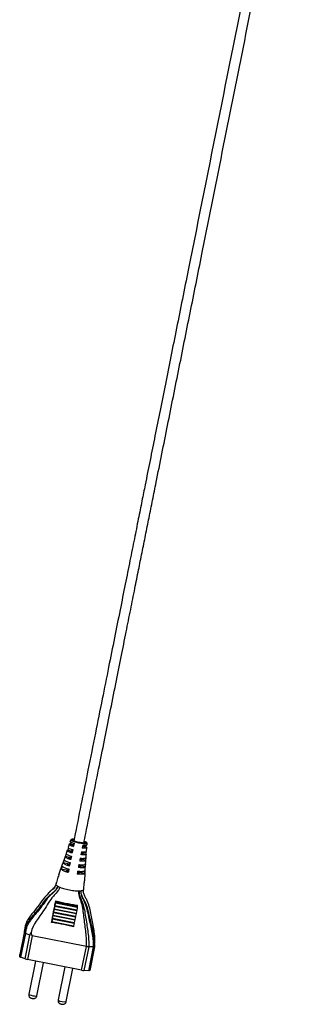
# Model space of a CAD drawing. Header units: millimetres. Extents: x -671 to 80, y -337 to 1335.
# Tile 3 of 5: x -652 to -530, y -21 to 422. Entities that reach past the tile are written whole.
import ezdxf

# ---------------------------------------------------------------- set-up
doc = ezdxf.new("R2010")
doc.units = ezdxf.units.MM

msp = doc.modelspace()

# ---------------------------------------------------------------- linework, layer by layer
at = {"color": 7, "linetype": 'Continuous', "lineweight": 25}
for p, q in [((-628.84, 53.1), (-629.1, 52.32)), ((-629.81, 49.34), (-630.17, 48.46)), ((-629.51, 51.09), (-630.01, 49.61)), ((-628.72, 51.98), (-629.01, 51.25)), ((-629.01, 51.25), (-627.65, 50.99)), ((-627.91, 48.68), (-628.17, 47.36)), ((-627.68, 51.55), (-627.91, 50.4)), ((-627.39, 52.3), (-627.76, 52.3)), ((-627.6, 50.11), (-627.59, 50.27)), ((-627.32, 51.58), (-627.59, 50.27)), ((-623.38, 49.5), (-623.15, 50.64)), ((-622.07, 49.88), (-623.26, 50.12)), ((-622.07, 50.64), (-622.07, 49.88)), ((-621.81, 51.61), (-621.82, 51.35)), ((-621.76, 47.98), (-621.64, 49.53)), ((-621.54, 50.83), (-621.48, 51.64)), ((-631.32, 45.64), (-632.36, 42.54)), ((-631.27, 45.66), (-628.81, 45.18)), ((-630.42, 48.37), (-630.91, 46.88)), ((-630.57, 47.59), (-630.26, 48.46)), ((-630.17, 48.46), (-628.23, 48.08)), ((-628.85, 45.72), (-629.08, 44.6)), ((-628.77, 44.29), (-628.75, 44.46)), ((-628.49, 45.78), (-628.75, 44.46)), ((-628.27, 48.64), (-628.49, 47.5)), ((-628.18, 47.2), (-628.17, 47.36)), ((-624.55, 43.69), (-624.32, 44.82)), ((-622.16, 43.86), (-624.42, 44.31)), ((-623.96, 46.59), (-623.74, 47.73)), ((-622.04, 46.86), (-623.84, 47.21)), ((-622.11, 45.04), (-622.16, 43.86)), ((-622.03, 47.8), (-622.02, 47.46)), ((-621.98, 45.12), (-621.86, 46.68)), ((-634.19, 37.38), (-632.36, 42.54)), ((-633.17, 40), (-629.98, 39.37)), ((-632.24, 42.83), (-629.4, 42.27)), ((-629.65, 39.97), (-629.91, 38.65)), ((-629.46, 42.66), (-629.66, 41.69)), ((-629.35, 41.38), (-629.33, 41.55)), ((-629.07, 42.87), (-629.33, 41.55)), ((-625.13, 40.79), (-624.93, 41.77)), ((-622.35, 40.88), (-625, 41.41)), ((-622.5, 38.31), (-622.08, 43.81)), ((-630.03, 39.82), (-630.24, 38.79)), ((-629.93, 38.47), (-629.91, 38.65)), ((-625.71, 37.88), (-625.5, 38.92)), ((-622.59, 37.91), (-625.58, 38.5)), ((-622.51, 38.08), (-622.69, 34.61)), ((-622.5, 38.31), (-622.5, 38.26)), ((-635.99, 23.29), (-635.95, 23.49)), ((-635.99, 23.29), (-626.18, 21.35)), ((-635.95, 23.49), (-626.14, 21.55)), ((-635.7, 24.71), (-635.6, 25.19)), ((-635.7, 24.71), (-625.89, 22.77)), ((-635.6, 25.19), (-635.56, 25.62)), ((-635.6, 25.19), (-625.79, 23.25)), ((-625.89, 22.77), (-625.79, 23.25)), ((-625.79, 23.25), (-625.75, 23.67)), ((-637.13, 17.61), (-637.09, 17.83)), ((-637.09, 17.83), (-627.28, 15.9)), ((-636.85, 19.03), (-636.8, 19.25)), ((-636.85, 19.03), (-627.04, 17.09)), ((-636.8, 19.25), (-626.99, 17.31)), ((-636.56, 20.45), (-636.52, 20.66)), ((-636.56, 20.45), (-626.75, 18.51)), ((-636.52, 20.66), (-626.71, 18.73)), ((-636.27, 21.87), (-636.23, 22.07)), ((-636.27, 21.87), (-626.46, 19.94)), ((-636.23, 22.07), (-626.42, 20.14)), ((-626.75, 18.51), (-626.71, 18.73)), ((-626.46, 19.94), (-626.42, 20.14)), ((-626.18, 21.35), (-626.14, 21.55)), ((-637.42, 16.19), (-637.37, 16.42)), ((-637.42, 16.19), (-627.61, 14.25)), ((-637.37, 16.42), (-627.56, 14.48)), ((-637.13, 17.61), (-627.32, 15.67)), ((-627.61, 14.25), (-627.56, 14.48)), ((-627.32, 15.67), (-627.28, 15.9)), ((-627.04, 17.09), (-626.99, 17.31)), ((-651.74, 0.57), (-649.61, 11.22)), ((-649.56, 11.95), (-651.64, 1.58)), ((-649.19, 10.96), (-651.32, 0.31)), ((-649.51, 12.23), (-649.61, 11.22)), ((-649.58, 11.61), (-649.59, 11.49)), ((-649.28, -0.44), (-647.14, 10.21)), ((-647.14, 10.21), (-649.18, 10.96)), ((-646.11, 9.94), (-648.24, -0.71)), ((-621.83, 5.14), (-646.11, 9.94)), ((-623.96, -5.51), (-621.83, 5.14)), ((-620.78, 5), (-622.91, -5.64)), ((-621.83, 5.14), (-621.82, 5.14)), ((-620.8, -5.72), (-618.66, 4.93)), ((-620.78, 5), (-620.78, 5)), ((-618.66, 4.93), (-620.78, 5)), ((-618.22, 5.02), (-620.35, -5.63)), ((-618.66, 4.93), (-618.66, 4.93)), ((-618.12, 6.03), (-618.22, 5.02)), ((-618.22, 5.01), (-618.22, 5.02)), ((-651.74, 0.57), (-651.64, 1.58)), ((-649.28, -0.44), (-651.32, 0.31)), ((-623.96, -5.51), (-648.24, -0.71)), ((-644.7, -1.41), (-647.68, -16.29)), ((-643.99, -17.03), (-641.01, -2.14)), ((-631.55, -4.01), (-634.53, -18.89)), ((-630.84, -19.63), (-627.86, -4.74)), ((-620.8, -5.72), (-622.91, -5.64))]:
    msp.add_line(p, q, dxfattribs=at)
at = {"color": 8, "linetype": 'Continuous', "lineweight": 25}
msp.add_line((-622.02, 51.8), (-622.02, 51.77), dxfattribs=at)
at = {"color": 7, "linetype": 'Continuous', "lineweight": 25, "flags": 128}
for points in [[(-628.88, 53), (-628.88, 53), (-628.81, 53.08), (-628.59, 53.16), (-628.59, 53.16), (-628.59, 53.16)], [(-627.59, 50.27), (-627.98, 50.42), (-628.28, 50.56), (-628.46, 50.69), (-628.53, 50.8), (-628.48, 50.89), (-628.31, 50.95), (-628.03, 50.98), (-627.65, 50.99)], [(-622.02, 51.77), (-622.22, 51.66), (-622.78, 51.61), (-623.63, 51.67), (-624.66, 51.81), (-625.75, 52.02), (-626.77, 52.29), (-627.59, 52.56), (-628.12, 52.83), (-628.29, 53.03)], [(-623.66, 49.49), (-623.26, 49.48), (-622.94, 49.51), (-622.74, 49.56), (-622.65, 49.64), (-622.68, 49.74), (-622.83, 49.87), (-623.1, 50.01), (-623.46, 50.16)], [(-623.2, 51.47), (-622.83, 51.33), (-622.77, 51.3)], [(-622.25, 51.64), (-622.41, 51.84), (-622.83, 52.05)], [(-628.75, 44.46), (-629.14, 44.61), (-629.44, 44.75), (-629.63, 44.88), (-629.7, 44.99), (-629.64, 45.08), (-629.48, 45.14), (-629.19, 45.18), (-628.81, 45.18)], [(-628.17, 47.36), (-628.56, 47.51), (-628.86, 47.66), (-629.05, 47.79), (-629.11, 47.9), (-629.06, 47.99), (-628.89, 48.05), (-628.61, 48.08), (-628.23, 48.08)], [(-624.83, 43.68), (-624.42, 43.68), (-624.11, 43.7), (-623.9, 43.75), (-623.81, 43.83), (-623.85, 43.94), (-624, 44.06), (-624.26, 44.2), (-624.63, 44.35)], [(-624.25, 46.59), (-623.84, 46.58), (-623.52, 46.6), (-623.32, 46.66), (-623.23, 46.74), (-623.26, 46.84), (-623.42, 46.97), (-623.68, 47.1), (-624.04, 47.25)], [(-629.33, 41.55), (-629.73, 41.71), (-630.02, 41.85), (-630.21, 41.98), (-630.28, 42.09), (-630.23, 42.18), (-630.06, 42.24), (-629.78, 42.27), (-629.4, 42.27)], [(-625.41, 40.78), (-625, 40.77), (-624.69, 40.79), (-624.48, 40.85), (-624.39, 40.93), (-624.43, 41.03), (-624.58, 41.16), (-624.84, 41.3), (-625.21, 41.45)], [(-629.91, 38.65), (-630.31, 38.8), (-630.6, 38.94), (-630.79, 39.07), (-630.86, 39.19), (-630.81, 39.27), (-630.64, 39.33), (-630.36, 39.37), (-629.98, 39.37)], [(-625.99, 37.88), (-625.58, 37.87), (-625.27, 37.89), (-625.06, 37.94), (-624.98, 38.02), (-625.01, 38.13), (-625.16, 38.25), (-625.42, 38.39), (-625.79, 38.54)], [(-620.35, -5.63), (-620.36, -5.65), (-620.38, -5.67), (-620.42, -5.69), (-620.47, -5.7), (-620.53, -5.71), (-620.61, -5.72), (-620.7, -5.72), (-620.8, -5.72)]]:
    msp.add_lwpolyline(points, dxfattribs=at)
at = {"color": 8, "linetype": 'Continuous', "lineweight": 25, "flags": 128}
for points in [[(-628.29, 53.03), (-628.29, 53.04), (-628.28, 53.07)], [(-647.68, -16.29), (-647.68, -16.3), (-647.55, -16.44), (-647.16, -16.62), (-646.57, -16.8), (-645.87, -16.96), (-645.16, -17.08), (-644.55, -17.13), (-644.15, -17.11), (-643.99, -17.03), (-643.99, -17.03)]]:
    msp.add_lwpolyline(points, dxfattribs=at)
at = {"color": 7, "linetype": 'Continuous', "lineweight": 25}
for centre, radius, start, end in [((-627.58, 51.62), 1.61, 83.0562, 115.8777), ((-627.52, 51.78), 1.2, 85.0328, 120.6513), ((-623.24, 50.76), 1.6, 40.3058, 74.1136), ((-606.25, 16.65), 30.47, 167.4135, 169.7526), ((-606.16, 18.11), 30.27, 167.4004, 169.7583), ((-596.35, 16.17), 30.27, 167.4004, 169.7583), ((-606.61, 12.3), 30.97, 167.4496, 169.7091), ((-606.5, 13.75), 30.8, 167.4374, 169.7213), ((-606.79, 15.28), 30.21, 167.3988, 169.745), ((-596.69, 11.82), 30.8, 167.4374, 169.7213), ((-596.98, 13.35), 30.21, 167.3988, 169.745), ((-596.44, 14.71), 30.47, 167.4135, 169.7526), ((-630.08, 14.45), 7.54, 166.6548, 168.2584), ((-606.72, 10.85), 31.15, 167.4618, 169.6969), ((-619.58, 12.35), 8.26, 166.7011, 168.3375), ((-596.91, 8.91), 31.15, 167.4618, 169.6969), ((-596.8, 10.36), 30.97, 167.4496, 169.7091), ((-651.23, 0.93), 0.625, 215.5941, 261.3579), ((-646.9, 6.41), 7.25, 250.8439, 259.3041), ((-622.54, 1.32), 6.97, 258.2853, 266.9724)]:
    msp.add_arc(centre, radius, start, end, dxfattribs=at)
at = {"color": 8, "linetype": 'Continuous', "lineweight": 25}
msp.add_arc((-631.78, -14.68), 5.04, 236.8413, 280.6682, dxfattribs=at)
at = {"color": 7, "linetype": 'Continuous', "lineweight": 25}
for points, knots in [([(-534.88, 515.25), (-539.26, 493.33), (-548.35, 447.95), (-562.1, 379.24), (-572.34, 328.07), (-578.75, 296.02), (-581.35, 283.05), (-583.89, 270.34), (-586.36, 258.03), (-588.73, 246.16), (-591.02, 234.73), (-593.25, 223.58), (-595.21, 213.82), (-596.96, 205.04), (-598.58, 196.96), (-600.36, 188.05), (-602.32, 178.29), (-604.45, 167.63), (-606.77, 156.06), (-609.26, 143.62), (-611.93, 130.27), (-614.79, 115.98), (-617.87, 100.58), (-620.93, 85.31), (-623.94, 70.25), (-626.08, 59.57), (-627.29, 53.53), (-627.51, 52.39)], [0, 0, 0, 0, 0.141861, 0.293794, 0.444879, 0.473107, 0.501312, 0.528829, 0.555385, 0.580991, 0.60566, 0.629399, 0.653202, 0.668852, 0.686269, 0.705488, 0.726558, 0.74954, 0.774514, 0.801573, 0.830226, 0.861122, 0.894418, 0.930315, 0.960504, 0.992587, 1, 1, 1, 1]), ([(-623, 51.39), (-622.71, 52.88), (-621.41, 59.36), (-619.18, 70.5), (-616.38, 84.49), (-613.77, 97.53), (-611.21, 110.33), (-608.7, 122.85), (-606.27, 135.02), (-604.04, 146.15), (-602, 156.35), (-600.14, 165.64), (-598.44, 174.14), (-596.84, 182.12), (-595.27, 189.94), (-593.7, 197.81), (-592.11, 205.76), (-589.34, 219.58), (-585.36, 239.47), (-580.17, 265.41), (-574.93, 291.6), (-565.14, 340.52), (-550.76, 412.36), (-537.65, 477.88), (-530.83, 511.95), (-530.34, 514.37)], [0, 0, 0, 0, 0.009777, 0.04234, 0.072664, 0.100909, 0.127214, 0.155884, 0.182175, 0.206211, 0.228093, 0.248289, 0.266404, 0.283163, 0.300012, 0.317006, 0.334147, 0.35144, 0.4065, 0.46285, 0.51933, 0.575983, 0.779479, 0.984348, 1, 1, 1, 1]), ([(-628.38, 53.28), (-628.49, 53.25), (-628.57, 53.22), (-628.66, 53.15), (-628.67, 53.1), (-628.63, 53.02), (-628.6, 52.99), (-628.54, 52.93), (-628.5, 52.9), (-628.36, 52.81), (-628.23, 52.74), (-627.91, 52.6), (-627.72, 52.52), (-627.29, 52.38), (-627.05, 52.3), (-626.55, 52.16), (-626.27, 52.09), (-625.71, 51.95), (-625.43, 51.89), (-624.84, 51.78), (-624.56, 51.73), (-624, 51.65), (-623.73, 51.61), (-623.35, 51.57), (-623.23, 51.56), (-622.99, 51.54), (-622.88, 51.54), (-622.56, 51.52), (-622.38, 51.52), (-622.06, 51.54), (-621.94, 51.56), (-621.75, 51.61), (-621.69, 51.65), (-621.64, 51.74), (-621.65, 51.79), (-621.74, 51.9), (-621.82, 51.96), (-621.94, 52.03)], [0, 0, 0, 0, 0.0625, 0.0625, 0.125, 0.125, 0.15625, 0.15625, 0.1875, 0.1875, 0.25, 0.25, 0.3125, 0.3125, 0.375, 0.375, 0.4375, 0.4375, 0.5, 0.5, 0.5625, 0.5625, 0.625, 0.625, 0.65625, 0.65625, 0.6875, 0.6875, 0.75, 0.75, 0.8125, 0.8125, 0.875, 0.875, 0.9375, 0.9375, 1, 1, 1, 1]), ([(-627.33, 53.3), (-627.34, 53.3), (-627.7, 53.33), (-628.06, 53.32), (-628.31, 53.29), (-628.38, 53.28)], [0, 0, 0, 0, 0.020524, 0.708176, 1, 1, 1, 1]), ([(-627.92, 48.52), (-628.29, 48.64), (-629.04, 48.87), (-629.72, 49.21), (-630.04, 49.46), (-629.94, 49.55), (-629.92, 49.57)], [0, 0, 0, 0, 0.289293, 0.578054, 0.882953, 1, 1, 1, 1]), ([(-629.28, 51.23), (-629.37, 51.2), (-629.51, 51.13), (-629.5, 50.97), (-629.28, 50.78), (-628.86, 50.55), (-628.29, 50.33), (-627.83, 50.18), (-627.6, 50.11)], [0.6406269, 0.6406269, 0.6406269, 0.6406269, 0.7022103, 0.7637937, 0.8253771, 0.8869606, 0.948544, 1, 1, 1, 1]), ([(-627.34, 51.43), (-627.68, 51.54), (-628.35, 51.76), (-628.92, 52.06), (-629.17, 52.26), (-629.09, 52.31), (-629.09, 52.31)], [0, 0, 0, 0, 0.328173, 0.65629, 0.987594, 1, 1, 1, 1]), ([(-621.8, 51.85), (-621.8, 51.85), (-621.65, 51.76), (-621.45, 51.59), (-621.51, 51.39), (-621.99, 51.28), (-622.83, 51.28), (-623.93, 51.39), (-625.11, 51.59), (-626.29, 51.85), (-627.38, 52.15), (-628.26, 52.47), (-628.81, 52.76), (-628.84, 52.9), (-628.85, 52.96)], [0, 0, 0, 0, 0.000005, 0.081776, 0.17758, 0.272593, 0.366768, 0.461667, 0.556474, 0.636491, 0.731996, 0.82722, 0.922186, 1, 1, 1, 1]), ([(-621.9, 49.8), (-621.8, 49.73), (-621.66, 49.6), (-621.66, 49.44), (-621.9, 49.33), (-622.34, 49.27), (-622.95, 49.28), (-623.44, 49.31), (-623.68, 49.34)], [0, 0, 0, 0, 0.0634166, 0.1268332, 0.1902497, 0.2536663, 0.3170829, 0.3718309, 0.3718309, 0.3718309, 0.3718309]), ([(-623.42, 50.66), (-623.07, 50.63), (-622.38, 50.58), (-621.77, 50.65), (-621.5, 50.74), (-621.56, 50.83), (-621.56, 50.83)], [0, 0, 0, 0, 0.328722, 0.657377, 0.989, 1, 1, 1, 1]), ([(-621.94, 52.03), (-622.15, 52.14), (-622.38, 52.26), (-622.78, 52.38), (-622.8, 52.39)], [0, 0, 0, 0, 0.950372, 1, 1, 1, 1]), ([(-631.27, 45.66), (-631.3, 45.62), (-631.32, 45.52), (-631.22, 45.34), (-630.92, 45.11), (-630.43, 44.86), (-629.74, 44.59), (-629.14, 44.4), (-628.8, 44.3), (-628.77, 44.29)], [0.6243442, 0.6243442, 0.6243442, 0.6243442, 0.6741337, 0.7357171, 0.7973005, 0.858884, 0.9204674, 0.9820508, 0.9882061, 0.9882061, 0.9882061, 0.9882061]), ([(-628.5, 45.61), (-628.9, 45.73), (-629.7, 45.98), (-630.49, 46.35), (-630.92, 46.66), (-630.85, 46.79), (-630.82, 46.85)], [0, 0, 0, 0, 0.258406, 0.5159897, 0.8004854, 1, 1, 1, 1]), ([(-630.26, 48.46), (-630.33, 48.42), (-630.42, 48.33), (-630.36, 48.16), (-630.1, 47.94), (-629.65, 47.71), (-629, 47.45), (-628.47, 47.28), (-628.18, 47.2)], [0.6319259, 0.6319259, 0.6319259, 0.6319259, 0.6935093, 0.7550928, 0.8166762, 0.8782596, 0.939843, 1, 1, 1, 1]), ([(-624.58, 44.84), (-624.17, 44.8), (-623.35, 44.73), (-622.52, 44.78), (-622.05, 44.91), (-622.09, 45.06), (-622.1, 45.13)], [0, 0, 0, 0, 0.259594, 0.518323, 0.804976, 1, 1, 1, 1]), ([(-622, 46.69), (-621.97, 46.64), (-621.9, 46.48), (-622.41, 46.36), (-623.28, 46.34), (-624.01, 46.4), (-624.26, 46.43)], [0, 0, 0, 0, 0.1665595, 0.5015967, 0.8240596, 1, 1, 1, 1]), ([(-624, 47.75), (-623.62, 47.71), (-622.85, 47.65), (-622.13, 47.71), (-621.78, 47.83), (-621.85, 47.95), (-621.87, 47.98)], [0, 0, 0, 0, 0.290542, 0.580516, 0.887029, 1, 1, 1, 1]), ([(-633.17, 40), (-633.16, 39.98), (-633.1, 39.89), (-632.94, 39.71), (-632.55, 39.45), (-631.99, 39.17), (-631.23, 38.87), (-630.5, 38.63), (-630.04, 38.5), (-629.93, 38.47)], [0.6117613, 0.6117613, 0.6117613, 0.6117613, 0.6289353, 0.6905187, 0.7521022, 0.8136856, 0.875269, 0.9368524, 0.9555905, 0.9555905, 0.9555905, 0.9555905]), ([(-629.67, 39.79), (-629.76, 39.82), (-630.19, 39.94), (-630.89, 40.16), (-631.64, 40.46), (-632.18, 40.73), (-632.55, 40.99), (-632.7, 41.17), (-632.74, 41.26), (-632.75, 41.29)], [0.6143576, 0.6143576, 0.6143576, 0.6143576, 0.6304995, 0.6920829, 0.7536663, 0.8152497, 0.8768332, 0.9384166, 0.9623513, 0.9623513, 0.9623513, 0.9623513]), ([(-632.24, 42.83), (-632.24, 42.8), (-632.22, 42.71), (-632.08, 42.53), (-631.74, 42.28), (-631.21, 42.01), (-630.49, 41.73), (-629.82, 41.52), (-629.42, 41.4), (-629.35, 41.38)], [0.6176756, 0.6176756, 0.6176756, 0.6176756, 0.650213, 0.7117964, 0.7733799, 0.8349633, 0.8965467, 0.9581301, 0.970954, 0.970954, 0.970954, 0.970954]), ([(-629.08, 42.7), (-629.14, 42.72), (-629.51, 42.82), (-630.15, 43.03), (-630.86, 43.3), (-631.37, 43.57), (-631.69, 43.8), (-631.81, 43.98), (-631.82, 44.08), (-631.8, 44.12)], [0.6205966, 0.6205966, 0.6205966, 0.6205966, 0.6304995, 0.6920829, 0.7536663, 0.8152497, 0.8768332, 0.9384166, 0.9785094, 0.9785094, 0.9785094, 0.9785094]), ([(-622.35, 40.88), (-622.36, 40.86), (-622.39, 40.79), (-622.52, 40.67), (-622.89, 40.56), (-623.44, 40.5), (-624.2, 40.5), (-624.91, 40.55), (-625.34, 40.6), (-625.42, 40.61)], [0.0429215, 0.0429215, 0.0429215, 0.0429215, 0.0634166, 0.1268332, 0.1902497, 0.2536663, 0.3170829, 0.3804995, 0.3960037, 0.3960037, 0.3960037, 0.3960037]), ([(-625.16, 41.93), (-625.09, 41.92), (-624.69, 41.87), (-624.01, 41.82), (-623.28, 41.82), (-622.74, 41.88), (-622.39, 41.99), (-622.27, 42.12), (-622.26, 42.2), (-622.26, 42.23)], [0.035086, 0.035086, 0.035086, 0.035086, 0.047518, 0.1109346, 0.1743512, 0.2377677, 0.3011843, 0.3646009, 0.3929314, 0.3929314, 0.3929314, 0.3929314]), ([(-622.16, 43.86), (-622.15, 43.82), (-622.13, 43.73), (-622.24, 43.59), (-622.56, 43.48), (-623.07, 43.42), (-623.79, 43.42), (-624.43, 43.47), (-624.8, 43.51), (-624.84, 43.52)], [0.0250315, 0.0250315, 0.0250315, 0.0250315, 0.0634166, 0.1268332, 0.1902497, 0.2536663, 0.3170829, 0.3804995, 0.388988, 0.388988, 0.388988, 0.388988]), ([(-634.19, 37.38), (-634.44, 36.63), (-634.69, 35.87), (-635.05, 34.73), (-635.16, 34.35), (-635.33, 33.77), (-635.38, 33.58), (-635.46, 33.28), (-635.48, 33.19), (-635.52, 33.04), (-635.53, 32.99), (-635.54, 32.93), (-635.54, 32.9), (-635.54, 32.86), (-635.54, 32.85), (-635.54, 32.84)], [0, 0, 0, 0, 0.5, 0.5, 0.75, 0.75, 0.875, 0.875, 0.9375, 0.9375, 0.96875, 0.96875, 0.984375, 0.984375, 1, 1, 1, 1]), ([(-622.59, 37.91), (-622.59, 37.91), (-622.65, 37.85), (-622.81, 37.74), (-623.22, 37.63), (-623.81, 37.57), (-624.61, 37.57), (-625.38, 37.63), (-625.88, 37.68), (-626.01, 37.7)], [0.0588556, 0.0588556, 0.0588556, 0.0588556, 0.0634166, 0.1268332, 0.1902497, 0.2536663, 0.3170829, 0.3804995, 0.4022205, 0.4022205, 0.4022205, 0.4022205]), ([(-625.74, 39.02), (-625.63, 39), (-625.17, 38.95), (-624.42, 38.9), (-623.64, 38.9), (-623.07, 38.96), (-622.68, 39.07), (-622.53, 39.18), (-622.48, 39.25), (-622.48, 39.26)], [0.0518438, 0.0518438, 0.0518438, 0.0518438, 0.0708364, 0.134253, 0.1976696, 0.2610862, 0.3245027, 0.3879193, 0.3994921, 0.3994921, 0.3994921, 0.3994921]), ([(-649.61, 11.22), (-649.6, 11.49), (-649.57, 11.77), (-649.5, 12.31), (-649.45, 12.59), (-649.27, 13.39), (-649.1, 13.91), (-648.67, 14.9), (-648.42, 15.38), (-647.87, 16.31), (-647.56, 16.76), (-646.58, 18.08), (-645.87, 18.91), (-644.43, 20.56), (-643.7, 21.38), (-642.36, 23.1), (-641.73, 24), (-640.44, 25.77), (-639.77, 26.63), (-638.65, 27.82), (-638.26, 28.2), (-637.43, 28.92), (-637, 29.26), (-636.16, 29.98), (-635.76, 30.35), (-635.24, 30.99), (-635.08, 31.21), (-634.81, 31.68), (-634.7, 31.93), (-634.62, 32.19)], [0, 0, 0, 0, 0.03125, 0.03125, 0.0625, 0.0625, 0.125, 0.125, 0.1875, 0.1875, 0.25, 0.25, 0.375, 0.375, 0.5, 0.5, 0.625, 0.625, 0.75, 0.75, 0.8125, 0.8125, 0.875, 0.875, 0.9375, 0.9375, 0.96875, 0.96875, 1, 1, 1, 1]), ([(-634.62, 32.19), (-634.65, 32.06), (-634.69, 31.93), (-634.79, 31.67), (-634.84, 31.55), (-635.03, 31.19), (-635.17, 30.95), (-635.67, 30.3), (-636.06, 29.91), (-636.87, 29.17), (-637.3, 28.82), (-638.1, 28.07), (-638.48, 27.68), (-639.55, 26.46), (-640.19, 25.57), (-641.45, 23.79), (-642.07, 22.89), (-644.06, 20.3), (-645.59, 18.73), (-647.19, 16.52), (-647.49, 16.06), (-648.03, 15.12), (-648.28, 14.64), (-648.69, 13.65), (-648.85, 13.13), (-649.03, 12.32), (-649.08, 12.05), (-649.13, 11.64), (-649.14, 11.51), (-649.17, 11.23), (-649.17, 11.09), (-649.18, 10.96)], [0, 0, 0, 0, 0.015625, 0.015625, 0.03125, 0.03125, 0.0625, 0.0625, 0.125, 0.125, 0.1875, 0.1875, 0.25, 0.25, 0.375, 0.375, 0.5, 0.5, 0.75, 0.75, 0.8125, 0.8125, 0.875, 0.875, 0.9375, 0.9375, 0.96875, 0.96875, 0.984375, 0.984375, 1, 1, 1, 1]), ([(-633.78, 31.8), (-634.18, 30.12), (-637.66, 27.34), (-641.17, 20.11), (-645.94, 15.25), (-646.59, 11.39)], [0, 0, 0, 0, 0.1962247, 0.5052317, 0.9502758, 0.9502758, 0.9502758, 0.9502758]), ([(-635.35, 33.7), (-635.37, 33.64), (-635.49, 33.18), (-635.74, 32.4), (-636.31, 31.48), (-636.81, 31.01), (-637.06, 30.78)], [0, 0, 0, 0, 0.052499, 0.41326, 0.709811, 1, 1, 1, 1]), ([(-635.54, 32.84), (-635.52, 32.82), (-635.4, 32.71), (-635.14, 32.5), (-634.81, 32.3), (-634.62, 32.19), (-634.62, 32.19)], [0.8148265, 0.8148265, 0.8148265, 0.8148265, 0.8283663, 0.8899497, 0.9515332, 0.9519564, 0.9519564, 0.9519564, 0.9519564]), ([(-634.62, 32.19), (-634.43, 32.09), (-634.16, 31.96), (-633.84, 31.82), (-633.78, 31.8)], [0.73927591, 0.73927591, 0.73927591, 0.73927591, 0.8004361, 0.81482649, 0.81482649, 0.81482649, 0.81482649]), ([(-633.78, 31.8), (-633.57, 31.71), (-633.05, 31.51), (-632.06, 31.19), (-630.8, 30.87), (-629.91, 30.68), (-629, 30.5), (-628.08, 30.33), (-626.77, 30.16), (-625.78, 30.08), (-625.27, 30.08), (-625.09, 30.08)], [0.2762803, 0.2762803, 0.2762803, 0.2762803, 0.3234733, 0.3850567, 0.4466401, 0.5082236, 0.5082236, 0.5716401, 0.6350567, 0.6984733, 0.7392759, 0.7392759, 0.7392759, 0.7392759]), ([(-623.11, 30.44), (-623.11, 30.44), (-623.1, 30.45), (-623.09, 30.48), (-623.09, 30.5), (-623.07, 30.56), (-623.07, 30.6), (-623.04, 30.73), (-623.03, 30.82), (-623, 31.08), (-622.98, 31.26), (-622.92, 31.79), (-622.88, 32.15), (-622.79, 33.2), (-622.74, 33.91), (-622.69, 34.61)], [0, 0, 0, 0, 0.015625, 0.015625, 0.03125, 0.03125, 0.0625, 0.0625, 0.125, 0.125, 0.25, 0.25, 0.5, 0.5, 1, 1, 1, 1]), ([(-638.9, 28.95), (-639.66, 28.18), (-641.49, 26.35), (-643.51, 22.98), (-645.95, 20.24), (-647.78, 17.84), (-648.82, 15.88), (-649.34, 14.39), (-649.39, 13.67), (-649.4, 13.51)], [0, 0, 0, 0, 0.170202, 0.406864, 0.622709, 0.752429, 0.884296, 0.974591, 1, 1, 1, 1]), ([(-637.44, 30.42), (-637.84, 30.1), (-638.37, 29.67), (-638.82, 29.18), (-638.93, 29.06)], [0, 0, 0, 0, 0.760308, 1, 1, 1, 1]), ([(-621.82, 5.14), (-621.75, 6.2), (-621.74, 7.26), (-621.82, 9.36), (-621.91, 10.41), (-622.24, 13.54), (-622.56, 15.62), (-623.07, 19.8), (-623.26, 21.9), (-623.9, 24.46), (-624.05, 24.97), (-624.38, 25.97), (-624.57, 26.46), (-624.89, 27.47), (-625.04, 27.98), (-625.15, 28.76), (-625.17, 29.03), (-625.16, 29.55), (-625.13, 29.82), (-625.09, 30.08)], [0, 0, 0, 0, 0.125, 0.125, 0.25, 0.25, 0.5, 0.5, 0.75, 0.75, 0.8125, 0.8125, 0.875, 0.875, 0.9375, 0.9375, 0.96875, 0.96875, 1, 1, 1, 1]), ([(-625.09, 30.08), (-625.12, 29.81), (-625.12, 29.54), (-625.09, 29), (-625.05, 28.73), (-624.87, 27.94), (-624.69, 27.44), (-624.28, 26.45), (-624.06, 25.96), (-623.65, 24.97), (-623.47, 24.46), (-622.7, 21.91), (-622.41, 19.8), (-621.75, 15.59), (-621.37, 13.49), (-620.84, 9.27), (-620.69, 7.15), (-620.78, 5)], [0, 0, 0, 0, 0.03125, 0.03125, 0.0625, 0.0625, 0.125, 0.125, 0.1875, 0.1875, 0.25, 0.25, 0.5, 0.5, 0.75, 0.75, 1, 1, 1, 1]), ([(-625.09, 30.08), (-624.98, 30.08), (-624.65, 30.09), (-624.37, 30.11), (-624.2, 30.14)], [0.20072955, 0.20072955, 0.20072955, 0.20072955, 0.22334351, 0.27628026, 0.27628026, 0.27628026, 0.27628026]), ([(-618.66, 4.93), (-618.63, 5.48), (-618.63, 6.03), (-618.66, 7.12), (-618.69, 7.66), (-618.84, 9.27), (-619, 10.34), (-619.59, 13.53), (-620.12, 15.63), (-620.8, 18.81), (-621.01, 19.87), (-621.38, 21.45), (-621.51, 21.97), (-621.81, 23.01), (-621.97, 23.53), (-622.34, 24.55), (-622.55, 25.05), (-623.02, 26.03), (-623.27, 26.51), (-623.74, 27.49), (-623.95, 27.99), (-624.15, 28.78), (-624.2, 29.05), (-624.24, 29.59), (-624.24, 29.86), (-624.2, 30.14)], [0, 0, 0, 0, 0.0625, 0.0625, 0.125, 0.125, 0.25, 0.25, 0.5, 0.5, 0.625, 0.625, 0.6875, 0.6875, 0.75, 0.75, 0.8125, 0.8125, 0.875, 0.875, 0.9375, 0.9375, 0.96875, 0.96875, 1, 1, 1, 1]), ([(-618.22, 5.01), (-618.19, 5.56), (-618.19, 6.11), (-618.22, 7.2), (-618.26, 7.75), (-618.42, 9.37), (-618.59, 10.43), (-619.2, 13.62), (-619.75, 15.73), (-620.47, 18.9), (-620.69, 19.96), (-621.09, 21.54), (-621.23, 22.06), (-621.56, 23.09), (-621.74, 23.61), (-622.14, 24.61), (-622.37, 25.1), (-622.87, 26.07), (-623.14, 26.54), (-623.63, 27.51), (-623.85, 28), (-624.09, 28.79), (-624.15, 29.05), (-624.21, 29.59), (-624.22, 29.86), (-624.2, 30.14)], [0, 0, 0, 0, 0.0625, 0.0625, 0.125, 0.125, 0.25, 0.25, 0.5, 0.5, 0.625, 0.625, 0.6875, 0.6875, 0.75, 0.75, 0.8125, 0.8125, 0.875, 0.875, 0.9375, 0.9375, 0.96875, 0.96875, 1, 1, 1, 1]), ([(-623.11, 30.43), (-623.14, 30.42), (-623.23, 30.38), (-623.39, 30.31), (-623.54, 30.26), (-623.66, 30.23), (-623.76, 30.21), (-623.89, 30.18), (-624.04, 30.16), (-624.14, 30.14), (-624.2, 30.14)], [0.42155418, 0.42155418, 0.42155418, 0.42155418, 0.42910787, 0.44493579, 0.46076372, 0.46076372, 0.4716199, 0.48247609, 0.49333227, 0.50418846, 0.50418846, 0.50418846, 0.50418846]), ([(-618.12, 6.03), (-618.01, 7.08), (-618, 8.15), (-618.1, 10.25), (-618.22, 11.29), (-618.68, 14.41), (-619.14, 16.46), (-619.73, 19.55), (-619.92, 20.58), (-620.38, 22.62), (-620.66, 23.63), (-621.12, 24.85), (-621.22, 25.1), (-621.43, 25.58), (-621.54, 25.82), (-621.89, 26.54), (-622.15, 27), (-622.61, 27.94), (-622.82, 28.42), (-623.04, 29.16), (-623.09, 29.41), (-623.13, 29.79), (-623.14, 29.92), (-623.14, 30.18), (-623.13, 30.31), (-623.11, 30.43)], [0, 0, 0, 0, 0.125, 0.125, 0.25, 0.25, 0.5, 0.5, 0.625, 0.625, 0.75, 0.75, 0.78125, 0.78125, 0.8125, 0.8125, 0.875, 0.875, 0.9375, 0.9375, 0.96875, 0.96875, 0.984375, 0.984375, 1, 1, 1, 1]), ([(-637.47, 15.98), (-637.15, 17.59), (-636.83, 19.19), (-636.35, 21.6), (-636.19, 22.4), (-635.88, 24.01), (-635.72, 24.81), (-635.56, 25.62)], [0, 0, 0, 0, 0.5, 0.5, 0.75, 0.75, 1, 1, 1, 1]), ([(-635.56, 25.62), (-634.76, 25.42), (-633.96, 25.23), (-632.32, 24.87), (-631.5, 24.7), (-629.83, 24.37), (-629.01, 24.22), (-627.37, 23.93), (-626.56, 23.8), (-625.75, 23.67)], [0, 0, 0, 0, 0.25, 0.25, 0.5, 0.5, 0.75, 0.75, 1, 1, 1, 1]), ([(-649.43, 13.54), (-649.46, 13.33), (-649.51, 12.88), (-649.54, 12.25), (-649.56, 12), (-649.57, 11.85)], [0, 0, 0, 0, 0.282184, 0.585429, 1, 1, 1, 1]), ([(-627.66, 14.02), (-628.46, 14.24), (-629.28, 14.43), (-630.9, 14.79), (-631.72, 14.96), (-633.35, 15.29), (-634.17, 15.44), (-635.82, 15.73), (-636.64, 15.87), (-637.47, 15.98)], [0, 0, 0, 0, 0.25, 0.25, 0.5, 0.5, 0.75, 0.75, 1, 1, 1, 1]), ([(-649.19, 10.96), (-649.25, 11.01), (-649.31, 11.04), (-649.42, 11.09), (-649.46, 11.11), (-649.57, 11.16), (-649.61, 11.19), (-649.61, 11.22)], [0, 0, 0, 0, 0.25, 0.25, 0.5, 0.5, 1, 1, 1, 1]), ([(-647.14, 10.21), (-647.13, 10.28), (-647.1, 10.4), (-647.05, 10.55), (-647.02, 10.64), (-646.99, 10.69), (-646.97, 10.72), (-646.95, 10.75), (-646.88, 10.87), (-646.79, 11.04), (-646.68, 11.23), (-646.62, 11.34), (-646.59, 11.39)], [0, 0, 0, 0, 0.156511, 0.277119, 0.337358, 0.382617, 0.40432, 0.426409, 0.476404, 0.729158, 0.861861, 1, 1, 1, 1]), ([(-646.59, 11.39), (-646.57, 11.12), (-646.54, 10.86), (-646.46, 10.47), (-646.42, 10.34), (-646.35, 10.16), (-646.31, 10.1), (-646.23, 9.99), (-646.18, 9.95), (-646.11, 9.94)], [0, 0, 0, 0, 0.5, 0.5, 0.75, 0.75, 0.875, 0.875, 1, 1, 1, 1]), ([(-620.78, 5), (-620.92, 5.02), (-621.08, 5.03), (-621.44, 5.08), (-621.63, 5.1), (-621.82, 5.14)], [0, 0, 0, 0, 0.5, 0.5, 1, 1, 1, 1]), ([(-618.66, 4.93), (-618.59, 4.93), (-618.53, 4.93), (-618.42, 4.94), (-618.37, 4.95), (-618.26, 4.97), (-618.22, 4.99), (-618.22, 5.01)], [0, 0, 0, 0, 0.25, 0.25, 0.5, 0.5, 1, 1, 1, 1]), ([(-647.68, -16.29), (-647.7, -16.48), (-647.73, -16.82), (-647.57, -17.27), (-647.34, -17.58), (-647.05, -17.84), (-646.72, -18.02), (-646.31, -18.14), (-645.82, -18.24), (-645.35, -18.24), (-644.9, -18.12), (-644.52, -17.91), (-644.16, -17.55), (-644.05, -17.21), (-643.99, -17.03)], [0, 0, 0, 0, 0.099478, 0.184886, 0.255805, 0.31243, 0.393936, 0.468381, 0.551735, 0.655133, 0.722449, 0.802737, 0.895609, 1, 1, 1, 1]), ([(-634.53, -18.89), (-634.55, -19.08), (-634.58, -19.42), (-634.41, -19.86), (-634.19, -20.18), (-633.9, -20.44), (-633.57, -20.61), (-633.16, -20.74), (-632.67, -20.83), (-632.2, -20.83), (-631.75, -20.71), (-631.37, -20.51), (-631.01, -20.15), (-630.9, -19.81), (-630.84, -19.63)], [0, 0, 0, 0, 0.099478, 0.184886, 0.255805, 0.31243, 0.393936, 0.468381, 0.551735, 0.655133, 0.722449, 0.802737, 0.895609, 1, 1, 1, 1])]:
    msp.add_open_spline(points, degree=3, knots=knots, dxfattribs=at)
for points in [[(-629.01, 51.25), (-629.11, 51.25), (-629.2, 51.24), (-629.28, 51.23)], [(-627.6, 50.11), (-627.52, 50.55), (-627.43, 50.99), (-627.34, 51.43)], [(-623.42, 50.66), (-623.5, 50.22), (-623.59, 49.78), (-623.68, 49.34)], [(-622.07, 49.88), (-622.01, 49.86), (-621.95, 49.83), (-621.9, 49.8)], [(-630.8, 46.94), (-630.96, 46.51), (-631.11, 46.09), (-631.27, 45.66)], [(-630.17, 48.46), (-630.2, 48.46), (-630.23, 48.46), (-630.26, 48.46)], [(-628.77, 44.29), (-628.68, 44.73), (-628.59, 45.17), (-628.5, 45.61)], [(-628.18, 47.2), (-628.1, 47.64), (-628.01, 48.08), (-627.92, 48.52)], [(-624.58, 44.84), (-624.67, 44.4), (-624.75, 43.96), (-624.84, 43.52)], [(-624, 47.75), (-624.09, 47.31), (-624.17, 46.87), (-624.26, 46.43)], [(-622.02, 47.46), (-622.03, 47.26), (-622.03, 47.06), (-622.04, 46.86)], [(-632.75, 41.29), (-632.89, 40.86), (-633.03, 40.43), (-633.17, 40)], [(-631.8, 44.12), (-631.95, 43.69), (-632.1, 43.26), (-632.24, 42.83)], [(-629.35, 41.38), (-629.26, 41.82), (-629.17, 42.26), (-629.08, 42.7)], [(-625.16, 41.93), (-625.25, 41.49), (-625.34, 41.05), (-625.42, 40.61)], [(-622.26, 42.23), (-622.29, 41.78), (-622.32, 41.33), (-622.35, 40.88)], [(-629.93, 38.47), (-629.84, 38.91), (-629.75, 39.35), (-629.67, 39.79)], [(-625.74, 39.02), (-625.83, 38.58), (-625.92, 38.14), (-626.01, 37.7)], [(-622.48, 39.26), (-622.51, 38.81), (-622.55, 38.36), (-622.59, 37.91)], [(-622.51, 38.07), (-622.51, 38.14), (-622.51, 38.2), (-622.5, 38.26)], [(-622.51, 38.08), (-622.51, 38.07), (-622.51, 38.07), (-622.51, 38.07)], [(-649.61, 11.22), (-649.61, 11.22), (-649.61, 11.22), (-649.61, 11.22)], [(-649.18, 10.96), (-649.18, 10.96), (-649.19, 10.96), (-649.19, 10.96)]]:
    msp.add_open_spline(points, degree=3, dxfattribs=at)
at = {"color": 8, "linetype": 'Continuous', "lineweight": 25}
msp.add_open_spline([(-635.54, 32.84), (-635.54, 32.84), (-635.67, 32.4), (-636.33, 31.19), (-637.79, 30.19), (-638.64, 29.23), (-638.9, 28.95)], degree=3, knots=[0, 0, 0, 0, 0.000011, 0.27112, 0.780996, 1, 1, 1, 1], dxfattribs=at)

doc.saveas('drawing.dxf')
